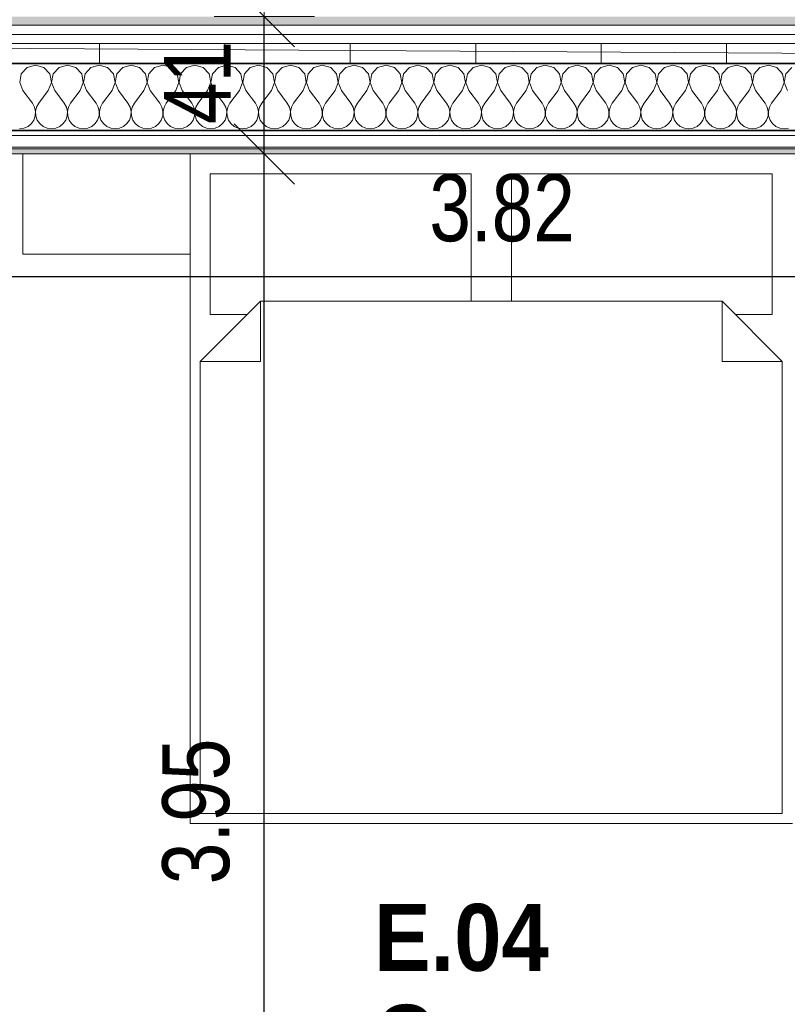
# Model space of a CAD drawing. Header units: metres. Extents: x -7.1 to 26.5, y -14.7 to 18.1.
# Tile 48 of 182: x 2.8 to 5.1, y 8.2 to 11.1. Entities that reach past the tile are written whole.
import ezdxf

# ---------------------------------------------------------------- set-up
doc = ezdxf.new("R2010")
doc.units = ezdxf.units.M
doc.header["$PDMODE"] = 65
doc.linetypes.add('AUSGEZOGEN', pattern=[0])
for name, color, linetype in [('XR$1$010 Aussenwände', 7, 'AUSGEZOGEN'), ('XR$1$010 Aussenwände Schichttrennlinien', 7, 'AUSGEZOGEN'), ('XR$1$030 Bodenaufbauten', 7, 'AUSGEZOGEN'), ('XR$1$065 Möbel Einrichtung', 7, 'AUSGEZOGEN'), ('XR$1$080 Raumdefinitionen Kontur', 7, 'AUSGEZOGEN'), ('XR$2$080 Raumdefinitionen Text_1', 7, 'AUSGEZOGEN'), ('XR$2$105 Bemassungen 100', 7, 'AUSGEZOGEN'), ('XR$3$010 Aussenwände Bauteilschraffuren', 7, 'AUSGEZOGEN'), ('XR$3$035 Decken', 7, 'AUSGEZOGEN')]:
    doc.layers.add(name, color=color, linetype=linetype)
doc.styles.add('ARIAL', font='arial.ttf')
doc.dimstyles.new('DIMSTYLE_3', dxfattribs={"dimtxt": 0.2, "dimasz": 0.3, "dimexe": 0, "dimexo": 0, "dimgap": 0.1, "dimtad": 2, "dimrnd": 0.005, "dimzin": 4, "dimdsep": 46, "dimtxsty": 'ARIAL', "dimblk1": 'ALL_ML_STRICH', "dimblk2": 'ALL_ML_STRICH', "dimsah": 1, "dimcen": 0, "dimclrd": 7, "dimclre": 7, "dimclrt": 7, "dimadec": 0, "dimazin": 0, "dimtfac": 1, "dimtdec": 0, "dimtix": 1, "dimtmove": 2, "dimatfit": 3, "dimfxl": 0, "dimtzin": 0, "dimlwd": 0, "dimlwe": 18, "dimarcsym": 0})
doc.dimstyles.new('DIMSTYLE_7', dxfattribs={"dimtxt": 0.2, "dimasz": 0.3, "dimexe": 0, "dimexo": 0, "dimgap": 0.1, "dimtad": 2, "dimdec": 1, "dimlfac": 100, "dimrnd": 0.5, "dimzin": 4, "dimdsep": 46, "dimtxsty": 'ARIAL', "dimblk1": 'ALL_ML_STRICH', "dimblk2": 'ALL_ML_STRICH', "dimsah": 1, "dimcen": 0, "dimclrd": 7, "dimclre": 7, "dimclrt": 7, "dimadec": 0, "dimazin": 0, "dimtfac": 1, "dimtdec": 0, "dimtix": 1, "dimtmove": 2, "dimatfit": 3, "dimfxl": 0, "dimtvp": 1.2, "dimtzin": 0, "dimlwd": 0, "dimlwe": 18, "dimarcsym": 0})
pattern_1 = [(0, (1500, 1500), (750, 750), [750, -750]), (90, (1500, 1500), (-750, 750), [750, -750])]

# ---------------------------------------------------------------- blocks, each defined once
blk = doc.blocks.new('ALL_ML_STRICH')
at = {"color": 0, "linetype": 'ByBlock', "lineweight": -2}
for p, q in [((0, -0.5), (0, 0.5)), ((-0.3, -0.3), (0.3, 0.3)), ((-1, 0), (0.5, 0))]:
    blk.add_line(p, q, dxfattribs=at)
blk = doc.blocks.new('*D181')
at = {"layer": 'DEFPOINTS', "color": 7, "linetype": 'AUSGEZOGEN', "lineweight": 18, "transparency": 16777216}
for p in [(6.1018, 10.397), (2.2818, 10.3675), (2.2818, 10.3675)]:
    blk.add_point(p, dxfattribs=at)
at = {"layer": 'XR$2$105 Bemassungen 100', "color": 7, "linetype": 'AUSGEZOGEN', "lineweight": -2, "transparency": 16777216}
for p, q in [((2.2818, 10.3675), (2.2818, 10.3675)), ((2.2818, 10.3675), (6.1018, 10.3675)), ((6.1018, 10.3675), (6.1018, 10.3675))]:
    blk.add_line(p, q, dxfattribs=at)
at = {"layer": 'XR$2$105 Bemassungen 100', "color": 7, "linetype": 'AUSGEZOGEN', "lineweight": 18, "transparency": 16777216, "xscale": 0.3, "yscale": 0.3, "zscale": 0.3, "rotation": 180}
blk.add_blockref('ALL_ML_STRICH', (2.2818, 10.3675), dxfattribs=at)
at = {"layer": 'XR$2$105 Bemassungen 100', "color": 7, "linetype": 'AUSGEZOGEN', "lineweight": 18, "transparency": 16777216, "xscale": 0.3, "yscale": 0.3, "zscale": 0.3}
blk.add_blockref('ALL_ML_STRICH', (6.1018, 10.3675), dxfattribs=at)
at = {"layer": 'XR$2$105 Bemassungen 100', "color": 7, "linetype": 'AUSGEZOGEN', "lineweight": 18, "transparency": 16777216, "insert": (4.2041, 10.5711), "char_height": 0.2, "width": 0.64, "attachment_point": 5, "style": 'ARIAL'}
blk.add_mtext('\\W0.80;\\A1;{\\A1;{3.82\\H0.132000;\\S^ ;}}', dxfattribs=at)
blk = doc.blocks.new('*D204')
at = {"layer": 'DEFPOINTS', "color": 7, "linetype": 'AUSGEZOGEN', "lineweight": 18, "transparency": 16777216}
for p in [(3.4932, 10.7335), (3.4818, 6.7835), (3.4932, 6.7835)]:
    blk.add_point(p, dxfattribs=at)
at = {"layer": 'XR$2$105 Bemassungen 100', "color": 7, "linetype": 'AUSGEZOGEN', "lineweight": -2, "transparency": 16777216}
for p, q in [((3.4932, 10.7335), (3.4932, 10.7335)), ((3.4932, 6.7835), (3.4932, 10.7335)), ((3.4932, 6.7835), (3.4932, 6.7835))]:
    blk.add_line(p, q, dxfattribs=at)
at = {"layer": 'XR$2$105 Bemassungen 100', "color": 7, "linetype": 'AUSGEZOGEN', "lineweight": 18, "transparency": 16777216, "xscale": 0.3, "yscale": 0.3, "zscale": 0.3}
for p, rotation in [((3.4932, 10.7335), 90), ((3.4932, 6.7835), 270)]:
    blk.add_blockref('ALL_ML_STRICH', p, dxfattribs=dict(at, rotation=rotation))
at = {"layer": 'XR$2$105 Bemassungen 100', "color": 7, "linetype": 'AUSGEZOGEN', "lineweight": 18, "transparency": 16777216, "insert": (3.2897, 8.7695), "char_height": 0.2, "width": 0.64, "attachment_point": 5, "rotation": 90, "style": 'ARIAL'}
blk.add_mtext('\\W0.80;\\A1;{\\A1;{3.95\\H0.132000;\\S^ ;}}', dxfattribs=at)
blk = doc.blocks.new('*D205')
at = {"layer": 'DEFPOINTS', "color": 7, "linetype": 'AUSGEZOGEN', "lineweight": 18, "transparency": 16777216}
for p in [(3.4932, 11.1435), (3.4932, 10.7335), (3.4932, 10.7335)]:
    blk.add_point(p, dxfattribs=at)
at = {"layer": 'XR$2$105 Bemassungen 100', "color": 7, "linetype": 'AUSGEZOGEN', "lineweight": -2, "transparency": 16777216}
for p, q in [((3.4932, 11.1435), (3.4932, 11.1435)), ((3.4932, 10.7335), (3.4932, 11.1435)), ((3.4932, 10.7335), (3.4932, 10.7335))]:
    blk.add_line(p, q, dxfattribs=at)
at = {"layer": 'XR$2$105 Bemassungen 100', "color": 7, "linetype": 'AUSGEZOGEN', "lineweight": 18, "transparency": 16777216, "xscale": 0.3, "yscale": 0.3, "zscale": 0.3}
for p, rotation in [((3.4932, 11.1435), 90), ((3.4932, 10.7335), 270)]:
    blk.add_blockref('ALL_ML_STRICH', p, dxfattribs=dict(at, rotation=rotation))
at = {"layer": 'XR$2$105 Bemassungen 100', "color": 7, "linetype": 'AUSGEZOGEN', "lineweight": 18, "transparency": 16777216, "insert": (3.2932, 10.9467), "char_height": 0.2, "width": 0.64, "attachment_point": 5, "rotation": 90, "style": 'ARIAL'}
blk.add_mtext('\\W0.80;\\A1;{\\A1;{41\\H0.132000;\\S^ ;}}', dxfattribs=at)
blk = doc.blocks.new('COMPLEXOBJECT_125')
at = {"layer": 'XR$3$010 Aussenwände Bauteilschraffuren', "color": 8, "linetype": 'AUSGEZOGEN', "lineweight": 13, "transparency": 33554687}
for p, q in [((2.8095, 10.9987), (2.7845, 10.9916)), ((2.8346, 10.9916), (2.8095, 10.9987)), ((2.9048, 10.9987), (2.8797, 10.9916)), ((2.9298, 10.9916), (2.9048, 10.9987)), ((3, 10.9987), (2.975, 10.9916)), ((3.025, 10.9916), (3, 10.9987)), ((3.0952, 10.9987), (3.0702, 10.9916)), ((3.1203, 10.9916), (3.0952, 10.9987)), ((3.1905, 10.9987), (3.1654, 10.9916)), ((3.2155, 10.9916), (3.1905, 10.9987)), ((3.2857, 10.9987), (3.2607, 10.9916)), ((3.3107, 10.9916), (3.2857, 10.9987)), ((3.381, 10.9987), (3.3559, 10.9916)), ((3.406, 10.9916), (3.381, 10.9987)), ((3.4762, 10.9987), (3.4512, 10.9916)), ((3.5012, 10.9916), (3.4762, 10.9987)), ((3.5714, 10.9987), (3.5464, 10.9916)), ((3.5965, 10.9916), (3.5714, 10.9987)), ((3.6667, 10.9987), (3.6416, 10.9916)), ((3.6917, 10.9916), (3.6667, 10.9987)), ((3.7619, 10.9987), (3.7369, 10.9916)), ((3.7869, 10.9916), (3.7619, 10.9987)), ((3.8571, 10.9987), (3.8321, 10.9916)), ((3.8822, 10.9916), (3.8571, 10.9987)), ((3.9524, 10.9987), (3.9273, 10.9916)), ((3.9774, 10.9916), (3.9524, 10.9987)), ((4.0476, 10.9987), (4.0226, 10.9916)), ((4.0727, 10.9916), (4.0476, 10.9987)), ((4.1429, 10.9987), (4.1178, 10.9916)), ((4.1679, 10.9916), (4.1429, 10.9987)), ((4.2381, 10.9987), (4.2131, 10.9916)), ((4.2631, 10.9916), (4.2381, 10.9987)), ((4.3333, 10.9987), (4.3083, 10.9916)), ((4.3584, 10.9916), (4.3333, 10.9987)), ((4.4286, 10.9987), (4.4035, 10.9916)), ((4.4536, 10.9916), (4.4286, 10.9987)), ((4.5238, 10.9987), (4.4988, 10.9916)), ((4.5488, 10.9916), (4.5238, 10.9987)), ((4.619, 10.9987), (4.594, 10.9916)), ((4.6441, 10.9916), (4.619, 10.9987)), ((4.7143, 10.9987), (4.6893, 10.9916)), ((4.7393, 10.9916), (4.7143, 10.9987)), ((4.8095, 10.9987), (4.7845, 10.9916)), ((4.8346, 10.9916), (4.8095, 10.9987)), ((4.9048, 10.9987), (4.8797, 10.9916)), ((4.9298, 10.9916), (4.9048, 10.9987)), ((5, 10.9987), (4.975, 10.9916)), ((5.025, 10.9916), (5, 10.9987)), ((2.7669, 10.9724), (2.7621, 10.9468)), ((2.7845, 10.9916), (2.7669, 10.9724)), ((2.8521, 10.9724), (2.8346, 10.9916)), ((2.857, 10.9468), (2.8521, 10.9724)), ((2.8622, 10.9724), (2.8573, 10.9468)), ((2.8797, 10.9916), (2.8622, 10.9724)), ((2.9474, 10.9724), (2.9298, 10.9916)), ((2.9522, 10.9468), (2.9474, 10.9724)), ((2.9574, 10.9724), (2.9526, 10.9468)), ((2.975, 10.9916), (2.9574, 10.9724)), ((3.0426, 10.9724), (3.025, 10.9916)), ((3.0474, 10.9468), (3.0426, 10.9724)), ((3.0526, 10.9724), (3.0478, 10.9468)), ((3.0702, 10.9916), (3.0526, 10.9724)), ((3.1378, 10.9724), (3.1203, 10.9916)), ((3.1427, 10.9468), (3.1378, 10.9724)), ((3.1479, 10.9724), (3.143, 10.9468)), ((3.1654, 10.9916), (3.1479, 10.9724)), ((3.2331, 10.9724), (3.2155, 10.9916)), ((3.2379, 10.9468), (3.2331, 10.9724)), ((3.2431, 10.9724), (3.2383, 10.9468)), ((3.2607, 10.9916), (3.2431, 10.9724)), ((3.3283, 10.9724), (3.3107, 10.9916)), ((3.3331, 10.9468), (3.3283, 10.9724)), ((3.3384, 10.9724), (3.3335, 10.9468)), ((3.3559, 10.9916), (3.3384, 10.9724)), ((3.4235, 10.9724), (3.406, 10.9916)), ((3.4284, 10.9468), (3.4235, 10.9724)), ((3.4336, 10.9724), (3.4288, 10.9468)), ((3.4512, 10.9916), (3.4336, 10.9724)), ((3.5188, 10.9724), (3.5012, 10.9916)), ((3.5236, 10.9468), (3.5188, 10.9724)), ((3.5288, 10.9724), (3.524, 10.9468)), ((3.5464, 10.9916), (3.5288, 10.9724)), ((3.614, 10.9724), (3.5965, 10.9916)), ((3.6189, 10.9468), (3.614, 10.9724)), ((3.6241, 10.9724), (3.6192, 10.9468)), ((3.6416, 10.9916), (3.6241, 10.9724)), ((3.7093, 10.9724), (3.6917, 10.9916)), ((3.7141, 10.9468), (3.7093, 10.9724)), ((3.7193, 10.9724), (3.7145, 10.9468)), ((3.7369, 10.9916), (3.7193, 10.9724)), ((3.8045, 10.9724), (3.7869, 10.9916)), ((3.8093, 10.9468), (3.8045, 10.9724)), ((3.8146, 10.9724), (3.8097, 10.9468)), ((3.8321, 10.9916), (3.8146, 10.9724)), ((3.8997, 10.9724), (3.8822, 10.9916)), ((3.9046, 10.9468), (3.8997, 10.9724)), ((3.9098, 10.9724), (3.905, 10.9468)), ((3.9273, 10.9916), (3.9098, 10.9724)), ((3.995, 10.9724), (3.9774, 10.9916)), ((3.9998, 10.9468), (3.995, 10.9724)), ((4.005, 10.9724), (4.0002, 10.9468)), ((4.0226, 10.9916), (4.005, 10.9724)), ((4.0902, 10.9724), (4.0727, 10.9916)), ((4.095, 10.9468), (4.0902, 10.9724)), ((4.1003, 10.9724), (4.0954, 10.9468)), ((4.1178, 10.9916), (4.1003, 10.9724)), ((4.1854, 10.9724), (4.1679, 10.9916)), ((4.1903, 10.9468), (4.1854, 10.9724)), ((4.1955, 10.9724), (4.1907, 10.9468)), ((4.2131, 10.9916), (4.1955, 10.9724)), ((4.2807, 10.9724), (4.2631, 10.9916)), ((4.2855, 10.9468), (4.2807, 10.9724)), ((4.2907, 10.9724), (4.2859, 10.9468)), ((4.3083, 10.9916), (4.2907, 10.9724)), ((4.3759, 10.9724), (4.3584, 10.9916)), ((4.3808, 10.9468), (4.3759, 10.9724)), ((4.386, 10.9724), (4.3811, 10.9468)), ((4.4035, 10.9916), (4.386, 10.9724)), ((4.4712, 10.9724), (4.4536, 10.9916)), ((4.476, 10.9468), (4.4712, 10.9724)), ((4.4812, 10.9724), (4.4764, 10.9468)), ((4.4988, 10.9916), (4.4812, 10.9724)), ((4.5664, 10.9724), (4.5488, 10.9916)), ((4.5712, 10.9468), (4.5664, 10.9724)), ((4.5765, 10.9724), (4.5716, 10.9468)), ((4.594, 10.9916), (4.5765, 10.9724)), ((4.6616, 10.9724), (4.6441, 10.9916)), ((4.6665, 10.9468), (4.6616, 10.9724)), ((4.6717, 10.9724), (4.6669, 10.9468)), ((4.6893, 10.9916), (4.6717, 10.9724)), ((4.7569, 10.9724), (4.7393, 10.9916)), ((4.7617, 10.9468), (4.7569, 10.9724)), ((4.7669, 10.9724), (4.7621, 10.9468)), ((4.7845, 10.9916), (4.7669, 10.9724)), ((4.8521, 10.9724), (4.8346, 10.9916)), ((4.857, 10.9468), (4.8521, 10.9724)), ((4.8622, 10.9724), (4.8573, 10.9468)), ((4.8797, 10.9916), (4.8622, 10.9724)), ((4.9474, 10.9724), (4.9298, 10.9916)), ((4.9522, 10.9468), (4.9474, 10.9724)), ((4.9574, 10.9724), (4.9526, 10.9468)), ((4.975, 10.9916), (4.9574, 10.9724)), ((5.0426, 10.9724), (5.025, 10.9916)), ((5.0474, 10.9468), (5.0426, 10.9724)), ((5.0526, 10.9724), (5.0478, 10.9468)), ((5.0702, 10.9916), (5.0526, 10.9724)), ((2.7621, 10.9468), (2.7714, 10.9226)), ((2.8476, 10.9226), (2.857, 10.9468)), ((2.8573, 10.9468), (2.8667, 10.9226)), ((2.9429, 10.9226), (2.9522, 10.9468)), ((2.9526, 10.9468), (2.9619, 10.9226)), ((3.0381, 10.9226), (3.0474, 10.9468)), ((3.0478, 10.9468), (3.0571, 10.9226)), ((3.1333, 10.9226), (3.1427, 10.9468)), ((3.143, 10.9468), (3.1524, 10.9226)), ((3.2286, 10.9226), (3.2379, 10.9468)), ((3.2383, 10.9468), (3.2476, 10.9226)), ((3.3238, 10.9226), (3.3331, 10.9468)), ((3.3335, 10.9468), (3.3429, 10.9226)), ((3.419, 10.9226), (3.4284, 10.9468)), ((3.4288, 10.9468), (3.4381, 10.9226)), ((3.5143, 10.9226), (3.5236, 10.9468)), ((3.524, 10.9468), (3.5333, 10.9226)), ((3.6095, 10.9226), (3.6189, 10.9468)), ((3.6192, 10.9468), (3.6286, 10.9226)), ((3.7048, 10.9226), (3.7141, 10.9468)), ((3.7145, 10.9468), (3.7238, 10.9226)), ((3.8, 10.9226), (3.8093, 10.9468)), ((3.8097, 10.9468), (3.819, 10.9226)), ((3.8952, 10.9226), (3.9046, 10.9468)), ((3.905, 10.9468), (3.9143, 10.9226)), ((3.9905, 10.9226), (3.9998, 10.9468)), ((4.0002, 10.9468), (4.0095, 10.9226)), ((4.0857, 10.9226), (4.095, 10.9468)), ((4.0954, 10.9468), (4.1048, 10.9226)), ((4.181, 10.9226), (4.1903, 10.9468)), ((4.1907, 10.9468), (4.2, 10.9226)), ((4.2762, 10.9226), (4.2855, 10.9468)), ((4.2859, 10.9468), (4.2952, 10.9226)), ((4.3714, 10.9226), (4.3808, 10.9468)), ((4.3811, 10.9468), (4.3905, 10.9226)), ((4.4667, 10.9226), (4.476, 10.9468)), ((4.4764, 10.9468), (4.4857, 10.9226)), ((4.5619, 10.9226), (4.5712, 10.9468)), ((4.5716, 10.9468), (4.581, 10.9226)), ((4.6571, 10.9226), (4.6665, 10.9468)), ((4.6669, 10.9468), (4.6762, 10.9226)), ((4.7524, 10.9226), (4.7617, 10.9468)), ((4.7621, 10.9468), (4.7714, 10.9226)), ((4.8476, 10.9226), (4.857, 10.9468)), ((4.8573, 10.9468), (4.8667, 10.9226)), ((4.9429, 10.9226), (4.9522, 10.9468)), ((4.9526, 10.9468), (4.9619, 10.9226)), ((5.0381, 10.9226), (5.0474, 10.9468)), ((5.0478, 10.9468), (5.0571, 10.9226)), ((2.7714, 10.9226), (2.8, 10.8845)), ((2.8476, 10.9226), (2.819, 10.8845)), ((2.8667, 10.9226), (2.8952, 10.8845)), ((2.9429, 10.9226), (2.9143, 10.8845)), ((2.9619, 10.9226), (2.9905, 10.8845)), ((3.0381, 10.9226), (3.0095, 10.8845)), ((3.0571, 10.9226), (3.0857, 10.8845)), ((3.1333, 10.9226), (3.1048, 10.8845)), ((3.1524, 10.9226), (3.181, 10.8845)), ((3.2286, 10.9226), (3.2, 10.8845)), ((3.2476, 10.9226), (3.2762, 10.8845)), ((3.3238, 10.9226), (3.2952, 10.8845)), ((3.3429, 10.9226), (3.3714, 10.8845)), ((3.419, 10.9226), (3.3905, 10.8845)), ((3.4381, 10.9226), (3.4667, 10.8845)), ((3.5143, 10.9226), (3.4857, 10.8845)), ((3.5333, 10.9226), (3.5619, 10.8845)), ((3.6095, 10.9226), (3.581, 10.8845)), ((3.6286, 10.9226), (3.6571, 10.8845)), ((3.7048, 10.9226), (3.6762, 10.8845)), ((3.7238, 10.9226), (3.7524, 10.8845)), ((3.8, 10.9226), (3.7714, 10.8845)), ((3.819, 10.9226), (3.8476, 10.8845)), ((3.8952, 10.9226), (3.8667, 10.8845)), ((3.9143, 10.9226), (3.9429, 10.8845)), ((3.9905, 10.9226), (3.9619, 10.8845)), ((4.0095, 10.9226), (4.0381, 10.8845)), ((4.0857, 10.9226), (4.0571, 10.8845)), ((4.1048, 10.9226), (4.1333, 10.8845)), ((4.181, 10.9226), (4.1524, 10.8845)), ((4.2, 10.9226), (4.2286, 10.8845)), ((4.2762, 10.9226), (4.2476, 10.8845)), ((4.2952, 10.9226), (4.3238, 10.8845)), ((4.3714, 10.9226), (4.3429, 10.8845)), ((4.3905, 10.9226), (4.419, 10.8845)), ((4.4667, 10.9226), (4.4381, 10.8845)), ((4.4857, 10.9226), (4.5143, 10.8845)), ((4.5619, 10.9226), (4.5333, 10.8845)), ((4.581, 10.9226), (4.6095, 10.8845)), ((4.6571, 10.9226), (4.6286, 10.8845)), ((4.6762, 10.9226), (4.7048, 10.8845)), ((4.7524, 10.9226), (4.7238, 10.8845)), ((4.7714, 10.9226), (4.8, 10.8845)), ((4.8476, 10.9226), (4.819, 10.8845)), ((4.8667, 10.9226), (4.8952, 10.8845)), ((4.9429, 10.9226), (4.9143, 10.8845)), ((4.9619, 10.9226), (4.9905, 10.8845)), ((5.0381, 10.9226), (5.0095, 10.8845)), ((2.8064, 10.873), (2.8, 10.8845)), ((2.819, 10.8845), (2.8127, 10.873)), ((2.9016, 10.873), (2.8952, 10.8845)), ((2.9143, 10.8845), (2.9079, 10.873)), ((2.9968, 10.873), (2.9905, 10.8845)), ((3.0095, 10.8845), (3.0032, 10.873)), ((3.0921, 10.873), (3.0857, 10.8845)), ((3.1048, 10.8845), (3.0984, 10.873)), ((3.1873, 10.873), (3.181, 10.8845)), ((3.2, 10.8845), (3.1936, 10.873)), ((3.2825, 10.873), (3.2762, 10.8845)), ((3.2952, 10.8845), (3.2889, 10.873)), ((3.3778, 10.873), (3.3714, 10.8845)), ((3.3905, 10.8845), (3.3841, 10.873)), ((3.473, 10.873), (3.4667, 10.8845)), ((3.4857, 10.8845), (3.4794, 10.873)), ((3.5683, 10.873), (3.5619, 10.8845)), ((3.581, 10.8845), (3.5746, 10.873)), ((3.6635, 10.873), (3.6571, 10.8845)), ((3.6762, 10.8845), (3.6698, 10.873)), ((3.7587, 10.873), (3.7524, 10.8845)), ((3.7714, 10.8845), (3.7651, 10.873)), ((3.854, 10.873), (3.8476, 10.8845)), ((3.8667, 10.8845), (3.8603, 10.873)), ((3.9492, 10.873), (3.9429, 10.8845)), ((3.9619, 10.8845), (3.9555, 10.873)), ((4.0445, 10.873), (4.0381, 10.8845)), ((4.0571, 10.8845), (4.0508, 10.873)), ((4.1397, 10.873), (4.1333, 10.8845)), ((4.1524, 10.8845), (4.146, 10.873)), ((4.2349, 10.873), (4.2286, 10.8845)), ((4.2476, 10.8845), (4.2413, 10.873)), ((4.3302, 10.873), (4.3238, 10.8845)), ((4.3429, 10.8845), (4.3365, 10.873)), ((4.4254, 10.873), (4.419, 10.8845)), ((4.4381, 10.8845), (4.4317, 10.873)), ((4.5206, 10.873), (4.5143, 10.8845)), ((4.5333, 10.8845), (4.527, 10.873)), ((4.6159, 10.873), (4.6095, 10.8845)), ((4.6286, 10.8845), (4.6222, 10.873)), ((4.7111, 10.873), (4.7048, 10.8845)), ((4.7238, 10.8845), (4.7175, 10.873)), ((4.8064, 10.873), (4.8, 10.8845)), ((4.819, 10.8845), (4.8127, 10.873)), ((4.9016, 10.873), (4.8952, 10.8845)), ((4.9143, 10.8845), (4.9079, 10.873)), ((4.9968, 10.873), (4.9905, 10.8845)), ((5.0095, 10.8845), (5.0032, 10.873)), ((2.8093, 10.8602), (2.8064, 10.873)), ((2.8087, 10.847), (2.8093, 10.8602)), ((2.8127, 10.873), (2.8097, 10.8602)), ((2.8097, 10.8602), (2.8104, 10.847)), ((2.9046, 10.8602), (2.9016, 10.873)), ((2.9039, 10.847), (2.9046, 10.8602)), ((2.9079, 10.873), (2.905, 10.8602)), ((2.905, 10.8602), (2.9056, 10.847)), ((2.9998, 10.8602), (2.9968, 10.873)), ((2.9992, 10.847), (2.9998, 10.8602)), ((3.0032, 10.873), (3.0002, 10.8602)), ((3.0002, 10.8602), (3.0008, 10.847)), ((3.095, 10.8602), (3.0921, 10.873)), ((3.0944, 10.847), (3.095, 10.8602)), ((3.0984, 10.873), (3.0954, 10.8602)), ((3.0954, 10.8602), (3.0961, 10.847)), ((3.1903, 10.8602), (3.1873, 10.873)), ((3.1896, 10.847), (3.1903, 10.8602)), ((3.1936, 10.873), (3.1907, 10.8602)), ((3.1907, 10.8602), (3.1913, 10.847)), ((3.2855, 10.8602), (3.2825, 10.873)), ((3.2849, 10.847), (3.2855, 10.8602)), ((3.2889, 10.873), (3.2859, 10.8602)), ((3.2859, 10.8602), (3.2865, 10.847)), ((3.3808, 10.8602), (3.3778, 10.873)), ((3.3801, 10.847), (3.3808, 10.8602)), ((3.3841, 10.873), (3.3811, 10.8602)), ((3.3811, 10.8602), (3.3818, 10.847)), ((3.476, 10.8602), (3.473, 10.873)), ((3.4754, 10.847), (3.476, 10.8602)), ((3.4794, 10.873), (3.4764, 10.8602)), ((3.4764, 10.8602), (3.477, 10.847)), ((3.5712, 10.8602), (3.5683, 10.873)), ((3.5706, 10.847), (3.5712, 10.8602)), ((3.5746, 10.873), (3.5716, 10.8602)), ((3.5716, 10.8602), (3.5723, 10.847)), ((3.6665, 10.8602), (3.6635, 10.873)), ((3.6658, 10.847), (3.6665, 10.8602)), ((3.6698, 10.873), (3.6669, 10.8602)), ((3.6669, 10.8602), (3.6675, 10.847)), ((3.7617, 10.8602), (3.7587, 10.873)), ((3.7611, 10.847), (3.7617, 10.8602)), ((3.7651, 10.873), (3.7621, 10.8602)), ((3.7621, 10.8602), (3.7627, 10.847)), ((3.857, 10.8602), (3.854, 10.873)), ((3.8563, 10.847), (3.857, 10.8602)), ((3.8603, 10.873), (3.8573, 10.8602)), ((3.8573, 10.8602), (3.858, 10.847)), ((3.9522, 10.8602), (3.9492, 10.873)), ((3.9516, 10.847), (3.9522, 10.8602)), ((3.9555, 10.873), (3.9526, 10.8602)), ((3.9526, 10.8602), (3.9532, 10.847)), ((4.0474, 10.8602), (4.0445, 10.873)), ((4.0468, 10.847), (4.0474, 10.8602)), ((4.0508, 10.873), (4.0478, 10.8602)), ((4.0478, 10.8602), (4.0484, 10.847)), ((4.1427, 10.8602), (4.1397, 10.873)), ((4.142, 10.847), (4.1427, 10.8602)), ((4.146, 10.873), (4.143, 10.8602)), ((4.143, 10.8602), (4.1437, 10.847)), ((4.2379, 10.8602), (4.2349, 10.873)), ((4.2373, 10.847), (4.2379, 10.8602)), ((4.2413, 10.873), (4.2383, 10.8602)), ((4.2383, 10.8602), (4.2389, 10.847)), ((4.3331, 10.8602), (4.3302, 10.873)), ((4.3325, 10.847), (4.3331, 10.8602)), ((4.3365, 10.873), (4.3335, 10.8602)), ((4.3335, 10.8602), (4.3342, 10.847)), ((4.4284, 10.8602), (4.4254, 10.873)), ((4.4277, 10.847), (4.4284, 10.8602)), ((4.4317, 10.873), (4.4288, 10.8602)), ((4.4288, 10.8602), (4.4294, 10.847)), ((4.5236, 10.8602), (4.5206, 10.873)), ((4.523, 10.847), (4.5236, 10.8602)), ((4.527, 10.873), (4.524, 10.8602)), ((4.524, 10.8602), (4.5246, 10.847)), ((4.6189, 10.8602), (4.6159, 10.873)), ((4.6182, 10.847), (4.6189, 10.8602)), ((4.6222, 10.873), (4.6192, 10.8602)), ((4.6192, 10.8602), (4.6199, 10.847)), ((4.7141, 10.8602), (4.7111, 10.873)), ((4.7135, 10.847), (4.7141, 10.8602)), ((4.7175, 10.873), (4.7145, 10.8602)), ((4.7145, 10.8602), (4.7151, 10.847)), ((4.8093, 10.8602), (4.8064, 10.873)), ((4.8087, 10.847), (4.8093, 10.8602)), ((4.8127, 10.873), (4.8097, 10.8602)), ((4.8097, 10.8602), (4.8104, 10.847)), ((4.9046, 10.8602), (4.9016, 10.873)), ((4.9039, 10.847), (4.9046, 10.8602)), ((4.9079, 10.873), (4.905, 10.8602)), ((4.905, 10.8602), (4.9056, 10.847)), ((4.9998, 10.8602), (4.9968, 10.873)), ((4.9992, 10.847), (4.9998, 10.8602)), ((5.0032, 10.873), (5.0002, 10.8602)), ((5.0002, 10.8602), (5.0008, 10.847)), ((2.7869, 10.8154), (2.7971, 10.8238)), ((2.7971, 10.8238), (2.8045, 10.8346)), ((2.8045, 10.8346), (2.8087, 10.847)), ((2.8104, 10.847), (2.8146, 10.8346)), ((2.8146, 10.8346), (2.822, 10.8238)), ((2.822, 10.8238), (2.8321, 10.8154)), ((2.8822, 10.8154), (2.8923, 10.8238)), ((2.8923, 10.8238), (2.8997, 10.8346)), ((2.8997, 10.8346), (2.9039, 10.847)), ((2.9056, 10.847), (2.9098, 10.8346)), ((2.9098, 10.8346), (2.9172, 10.8238)), ((2.9172, 10.8238), (2.9273, 10.8154)), ((2.9774, 10.8154), (2.9875, 10.8238)), ((2.9875, 10.8238), (2.995, 10.8346)), ((2.995, 10.8346), (2.9992, 10.847)), ((3.0008, 10.847), (3.005, 10.8346)), ((3.005, 10.8346), (3.0125, 10.8238)), ((3.0125, 10.8238), (3.0226, 10.8154)), ((3.0727, 10.8154), (3.0828, 10.8238)), ((3.0828, 10.8238), (3.0902, 10.8346)), ((3.0902, 10.8346), (3.0944, 10.847)), ((3.0961, 10.847), (3.1003, 10.8346)), ((3.1003, 10.8346), (3.1077, 10.8238)), ((3.1077, 10.8238), (3.1178, 10.8154)), ((3.1679, 10.8154), (3.178, 10.8238)), ((3.178, 10.8238), (3.1854, 10.8346)), ((3.1854, 10.8346), (3.1896, 10.847)), ((3.1913, 10.847), (3.1955, 10.8346)), ((3.1955, 10.8346), (3.2029, 10.8238)), ((3.2029, 10.8238), (3.2131, 10.8154)), ((3.2631, 10.8154), (3.2732, 10.8238)), ((3.2732, 10.8238), (3.2807, 10.8346)), ((3.2807, 10.8346), (3.2849, 10.847)), ((3.2865, 10.847), (3.2907, 10.8346)), ((3.2907, 10.8346), (3.2982, 10.8238)), ((3.2982, 10.8238), (3.3083, 10.8154)), ((3.3584, 10.8154), (3.3685, 10.8238)), ((3.3685, 10.8238), (3.3759, 10.8346)), ((3.3759, 10.8346), (3.3801, 10.847)), ((3.3818, 10.847), (3.386, 10.8346)), ((3.386, 10.8346), (3.3934, 10.8238)), ((3.3934, 10.8238), (3.4035, 10.8154)), ((3.4536, 10.8154), (3.4637, 10.8238)), ((3.4637, 10.8238), (3.4712, 10.8346)), ((3.4712, 10.8346), (3.4754, 10.847)), ((3.477, 10.847), (3.4812, 10.8346)), ((3.4812, 10.8346), (3.4887, 10.8238)), ((3.4887, 10.8238), (3.4988, 10.8154)), ((3.5488, 10.8154), (3.559, 10.8238)), ((3.559, 10.8238), (3.5664, 10.8346)), ((3.5664, 10.8346), (3.5706, 10.847)), ((3.5723, 10.847), (3.5765, 10.8346)), ((3.5765, 10.8346), (3.5839, 10.8238)), ((3.5839, 10.8238), (3.594, 10.8154)), ((3.6441, 10.8154), (3.6542, 10.8238)), ((3.6542, 10.8238), (3.6616, 10.8346)), ((3.6616, 10.8346), (3.6658, 10.847)), ((3.6675, 10.847), (3.6717, 10.8346)), ((3.6717, 10.8346), (3.6791, 10.8238)), ((3.6791, 10.8238), (3.6893, 10.8154)), ((3.7393, 10.8154), (3.7494, 10.8238)), ((3.7494, 10.8238), (3.7569, 10.8346)), ((3.7569, 10.8346), (3.7611, 10.847)), ((3.7627, 10.847), (3.7669, 10.8346)), ((3.7669, 10.8346), (3.7744, 10.8238)), ((3.7744, 10.8238), (3.7845, 10.8154)), ((3.8346, 10.8154), (3.8447, 10.8238)), ((3.8447, 10.8238), (3.8521, 10.8346)), ((3.8521, 10.8346), (3.8563, 10.847)), ((3.858, 10.847), (3.8622, 10.8346)), ((3.8622, 10.8346), (3.8696, 10.8238)), ((3.8696, 10.8238), (3.8797, 10.8154)), ((3.9298, 10.8154), (3.9399, 10.8238)), ((3.9399, 10.8238), (3.9474, 10.8346)), ((3.9474, 10.8346), (3.9516, 10.847)), ((3.9532, 10.847), (3.9574, 10.8346)), ((3.9574, 10.8346), (3.9648, 10.8238)), ((3.9648, 10.8238), (3.975, 10.8154)), ((4.025, 10.8154), (4.0352, 10.8238)), ((4.0352, 10.8238), (4.0426, 10.8346)), ((4.0426, 10.8346), (4.0468, 10.847)), ((4.0484, 10.847), (4.0526, 10.8346)), ((4.0526, 10.8346), (4.0601, 10.8238)), ((4.0601, 10.8238), (4.0702, 10.8154)), ((4.1203, 10.8154), (4.1304, 10.8238)), ((4.1304, 10.8238), (4.1378, 10.8346)), ((4.1378, 10.8346), (4.142, 10.847)), ((4.1437, 10.847), (4.1479, 10.8346)), ((4.1479, 10.8346), (4.1553, 10.8238)), ((4.1553, 10.8238), (4.1654, 10.8154)), ((4.2155, 10.8154), (4.2256, 10.8238)), ((4.2256, 10.8238), (4.2331, 10.8346)), ((4.2331, 10.8346), (4.2373, 10.847)), ((4.2389, 10.847), (4.2431, 10.8346)), ((4.2431, 10.8346), (4.2506, 10.8238)), ((4.2506, 10.8238), (4.2607, 10.8154)), ((4.3107, 10.8154), (4.3209, 10.8238)), ((4.3209, 10.8238), (4.3283, 10.8346)), ((4.3283, 10.8346), (4.3325, 10.847)), ((4.3342, 10.847), (4.3384, 10.8346)), ((4.3384, 10.8346), (4.3458, 10.8238)), ((4.3458, 10.8238), (4.3559, 10.8154)), ((4.406, 10.8154), (4.4161, 10.8238)), ((4.4161, 10.8238), (4.4235, 10.8346)), ((4.4235, 10.8346), (4.4277, 10.847)), ((4.4294, 10.847), (4.4336, 10.8346)), ((4.4336, 10.8346), (4.441, 10.8238)), ((4.441, 10.8238), (4.4512, 10.8154)), ((4.5012, 10.8154), (4.5113, 10.8238)), ((4.5113, 10.8238), (4.5188, 10.8346)), ((4.5188, 10.8346), (4.523, 10.847)), ((4.5246, 10.847), (4.5288, 10.8346)), ((4.5288, 10.8346), (4.5363, 10.8238)), ((4.5363, 10.8238), (4.5464, 10.8154)), ((4.5965, 10.8154), (4.6066, 10.8238)), ((4.6066, 10.8238), (4.614, 10.8346)), ((4.614, 10.8346), (4.6182, 10.847)), ((4.6199, 10.847), (4.6241, 10.8346)), ((4.6241, 10.8346), (4.6315, 10.8238)), ((4.6315, 10.8238), (4.6416, 10.8154)), ((4.6917, 10.8154), (4.7018, 10.8238)), ((4.7018, 10.8238), (4.7093, 10.8346)), ((4.7093, 10.8346), (4.7135, 10.847)), ((4.7151, 10.847), (4.7193, 10.8346)), ((4.7193, 10.8346), (4.7268, 10.8238)), ((4.7268, 10.8238), (4.7369, 10.8154)), ((4.7869, 10.8154), (4.7971, 10.8238)), ((4.7971, 10.8238), (4.8045, 10.8346)), ((4.8045, 10.8346), (4.8087, 10.847)), ((4.8104, 10.847), (4.8146, 10.8346)), ((4.8146, 10.8346), (4.822, 10.8238)), ((4.822, 10.8238), (4.8321, 10.8154)), ((4.8822, 10.8154), (4.8923, 10.8238)), ((4.8923, 10.8238), (4.8997, 10.8346)), ((4.8997, 10.8346), (4.9039, 10.847)), ((4.9056, 10.847), (4.9098, 10.8346)), ((4.9098, 10.8346), (4.9172, 10.8238)), ((4.9172, 10.8238), (4.9273, 10.8154)), ((4.9774, 10.8154), (4.9875, 10.8238)), ((4.9875, 10.8238), (4.995, 10.8346)), ((4.995, 10.8346), (4.9992, 10.847)), ((5.0008, 10.847), (5.005, 10.8346)), ((5.005, 10.8346), (5.0125, 10.8238)), ((5.0125, 10.8238), (5.0226, 10.8154)), ((2.7619, 10.8083), (2.7749, 10.8101)), ((2.7749, 10.8101), (2.7869, 10.8154)), ((2.8321, 10.8154), (2.8441, 10.8101)), ((2.8441, 10.8101), (2.8571, 10.8083)), ((2.8571, 10.8083), (2.8702, 10.8101)), ((2.8702, 10.8101), (2.8822, 10.8154)), ((2.9273, 10.8154), (2.9394, 10.8101)), ((2.9394, 10.8101), (2.9524, 10.8083)), ((2.9524, 10.8083), (2.9654, 10.8101)), ((2.9654, 10.8101), (2.9774, 10.8154)), ((3.0226, 10.8154), (3.0346, 10.8101)), ((3.0346, 10.8101), (3.0476, 10.8083)), ((3.0476, 10.8083), (3.0606, 10.8101)), ((3.0606, 10.8101), (3.0727, 10.8154)), ((3.1178, 10.8154), (3.1298, 10.8101)), ((3.1298, 10.8101), (3.1429, 10.8083)), ((3.1429, 10.8083), (3.1559, 10.8101)), ((3.1559, 10.8101), (3.1679, 10.8154)), ((3.2131, 10.8154), (3.2251, 10.8101)), ((3.2251, 10.8101), (3.2381, 10.8083)), ((3.2381, 10.8083), (3.2511, 10.8101)), ((3.2511, 10.8101), (3.2631, 10.8154)), ((3.3083, 10.8154), (3.3203, 10.8101)), ((3.3203, 10.8101), (3.3333, 10.8083)), ((3.3333, 10.8083), (3.3463, 10.8101)), ((3.3463, 10.8101), (3.3584, 10.8154)), ((3.4035, 10.8154), (3.4156, 10.8101)), ((3.4156, 10.8101), (3.4286, 10.8083)), ((3.4286, 10.8083), (3.4416, 10.8101)), ((3.4416, 10.8101), (3.4536, 10.8154)), ((3.4988, 10.8154), (3.5108, 10.8101)), ((3.5108, 10.8101), (3.5238, 10.8083)), ((3.5238, 10.8083), (3.5368, 10.8101)), ((3.5368, 10.8101), (3.5488, 10.8154)), ((3.594, 10.8154), (3.606, 10.8101)), ((3.606, 10.8101), (3.619, 10.8083)), ((3.619, 10.8083), (3.6321, 10.8101)), ((3.6321, 10.8101), (3.6441, 10.8154)), ((3.6893, 10.8154), (3.7013, 10.8101)), ((3.7013, 10.8101), (3.7143, 10.8083)), ((3.7143, 10.8083), (3.7273, 10.8101)), ((3.7273, 10.8101), (3.7393, 10.8154)), ((3.7845, 10.8154), (3.7965, 10.8101)), ((3.7965, 10.8101), (3.8095, 10.8083)), ((3.8095, 10.8083), (3.8225, 10.8101)), ((3.8225, 10.8101), (3.8346, 10.8154)), ((3.8797, 10.8154), (3.8917, 10.8101)), ((3.8917, 10.8101), (3.9048, 10.8083)), ((3.9048, 10.8083), (3.9178, 10.8101)), ((3.9178, 10.8101), (3.9298, 10.8154)), ((3.975, 10.8154), (3.987, 10.8101)), ((3.987, 10.8101), (4, 10.8083)), ((4, 10.8083), (4.013, 10.8101)), ((4.013, 10.8101), (4.025, 10.8154)), ((4.0702, 10.8154), (4.0822, 10.8101)), ((4.0822, 10.8101), (4.0952, 10.8083)), ((4.0952, 10.8083), (4.1083, 10.8101)), ((4.1083, 10.8101), (4.1203, 10.8154)), ((4.1654, 10.8154), (4.1775, 10.8101)), ((4.1775, 10.8101), (4.1905, 10.8083)), ((4.1905, 10.8083), (4.2035, 10.8101)), ((4.2035, 10.8101), (4.2155, 10.8154)), ((4.2607, 10.8154), (4.2727, 10.8101)), ((4.2727, 10.8101), (4.2857, 10.8083)), ((4.2857, 10.8083), (4.2987, 10.8101)), ((4.2987, 10.8101), (4.3107, 10.8154)), ((4.3559, 10.8154), (4.3679, 10.8101)), ((4.3679, 10.8101), (4.381, 10.8083)), ((4.381, 10.8083), (4.394, 10.8101)), ((4.394, 10.8101), (4.406, 10.8154)), ((4.4512, 10.8154), (4.4632, 10.8101)), ((4.4632, 10.8101), (4.4762, 10.8083)), ((4.4762, 10.8083), (4.4892, 10.8101)), ((4.4892, 10.8101), (4.5012, 10.8154)), ((4.5464, 10.8154), (4.5584, 10.8101)), ((4.5584, 10.8101), (4.5714, 10.8083)), ((4.5714, 10.8083), (4.5844, 10.8101)), ((4.5844, 10.8101), (4.5965, 10.8154)), ((4.6416, 10.8154), (4.6537, 10.8101)), ((4.6537, 10.8101), (4.6667, 10.8083)), ((4.6667, 10.8083), (4.6797, 10.8101)), ((4.6797, 10.8101), (4.6917, 10.8154)), ((4.7369, 10.8154), (4.7489, 10.8101)), ((4.7489, 10.8101), (4.7619, 10.8083)), ((4.7619, 10.8083), (4.7749, 10.8101)), ((4.7749, 10.8101), (4.7869, 10.8154)), ((4.8321, 10.8154), (4.8441, 10.8101)), ((4.8441, 10.8101), (4.8571, 10.8083)), ((4.8571, 10.8083), (4.8702, 10.8101)), ((4.8702, 10.8101), (4.8822, 10.8154)), ((4.9273, 10.8154), (4.9394, 10.8101)), ((4.9394, 10.8101), (4.9524, 10.8083)), ((4.9524, 10.8083), (4.9654, 10.8101)), ((4.9654, 10.8101), (4.9774, 10.8154)), ((5.0226, 10.8154), (5.0346, 10.8101)), ((5.0346, 10.8101), (5.0476, 10.8083)), ((5.0476, 10.8083), (5.0606, 10.8101))]:
    blk.add_line(p, q, dxfattribs=at)

msp = doc.modelspace()

# ---------------------------------------------------------------- hatches: boundary and pattern name
at = {"layer": 'XR$3$010 Aussenwände Bauteilschraffuren', "linetype": 'AUSGEZOGEN', "lineweight": 13, "true_color": 0xa79e8b, "transparency": 33554687}
msp.add_hatch(color=253, dxfattribs=at).paths.add_polyline_path([(1.8978, 11.1175), (6.9258, 11.1175), (6.9258, 11.1435), (1.8978, 11.1435)])
at = {"layer": 'XR$3$010 Aussenwände Bauteilschraffuren', "linetype": 'AUSGEZOGEN', "lineweight": 13, "transparency": 33554687}
h = msp.add_hatch(dxfattribs=at)
h.set_pattern_fill('MUSTER', color=8, scale=750, style=0, pattern_type=2)
h.set_pattern_definition(pattern_1)
h.paths.add_polyline_path([(1.9248, 11.0905), (6.9058, 11.0905), (6.9058, 11.1175), (1.9248, 11.1175)], flags=0)
h = msp.add_hatch(dxfattribs=at)
h.set_pattern_fill('MUSTER', color=32, scale=0.1875, style=0, pattern_type=2)
h.set_pattern_definition([(0, (0.375, 0.375), (0.1875, 0.1875), [0.1875, -0.1875]), (90, (0.375, 0.375), (-0.1875, 0.1875), [0.1875, -0.1875])])
h.paths.add_polyline_path([(2.0118, 11.0035), (6.8618, 11.0035), (6.8618, 11.0635), (2.0118, 11.0635)], flags=0)
h = msp.add_hatch(dxfattribs=at)
h.set_pattern_fill('MUSTER', color=8, scale=750, style=0, pattern_type=2)
h.set_pattern_definition(pattern_1)
h.paths.add_polyline_path([(2.2268, 10.7885), (6.1168, 10.7885), (6.1168, 10.8035), (2.2268, 10.8035)], flags=0)
at = {"layer": 'XR$3$010 Aussenwände Bauteilschraffuren', "linetype": 'AUSGEZOGEN', "lineweight": 13, "true_color": 0x202020, "transparency": 33554687}
msp.add_hatch(color=250, dxfattribs=at).paths.add_polyline_path([(2.2818, 10.7335), (6.1018, 10.7335), (6.1018, 10.7485), (2.2818, 10.7485)])

# ---------------------------------------------------------------- linework, layer by layer
at = {"layer": 'XR$1$010 Aussenwände', "color": 7, "linetype": 'AUSGEZOGEN', "lineweight": 18, "transparency": 33554687}
msp.add_line((2.2818, 10.7335), (6.1018, 10.7335), dxfattribs=at)
at = {"layer": 'XR$1$010 Aussenwände Schichttrennlinien', "color": 7, "linetype": 'AUSGEZOGEN', "lineweight": 18, "transparency": 33554687}
for p, q in [((6.9058, 11.1175), (1.9248, 11.1175)), ((6.9058, 11.0905), (1.9518, 11.0905)), ((6.8618, 11.0635), (2.0118, 11.0635)), ((2.2668, 10.7885), (6.1168, 10.7885)), ((2.2818, 10.7485), (6.1168, 10.7485))]:
    msp.add_line(p, q, dxfattribs=at)
at = {"layer": 'XR$1$010 Aussenwände Schichttrennlinien', "color": 7, "linetype": 'AUSGEZOGEN', "lineweight": 35, "transparency": 33554687}
for p, q in [((6.1168, 11.0035), (2.2118, 11.0035)), ((6.1168, 10.8035), (2.2268, 10.8035))]:
    msp.add_line(p, q, dxfattribs=at)
at = {"layer": 'XR$1$030 Bodenaufbauten', "color": 254, "linetype": 'AUSGEZOGEN', "lineweight": 13, "transparency": 33554687}
msp.add_lwpolyline([(2.2618, -3.7865), (22.6418, -3.7865), (22.6418, 10.7535), (14.8918, 10.7535), (14.8918, 6.0735), (10.0118, 6.0735), (10.0118, 8.0099), (10.0118, 10.7535), (2.2618, 10.7535), (2.2618, -3.7865)], close=True, dxfattribs=at)
at = {"layer": 'XR$1$065 Möbel Einrichtung', "color": 8, "linetype": 'AUSGEZOGEN', "lineweight": 13, "transparency": 33554687}
for p, q in [((2.7718, 10.4335), (2.7718, 10.7335)), ((2.7718, 10.7335), (3.2718, 10.7335)), ((3.2718, 8.7335), (3.2718, 10.7335)), ((3.2718, 10.7335), (5.0718, 10.7335)), ((3.2718, 10.7335), (3.2718, 10.4335)), ((3.2718, 10.4335), (2.7718, 10.4335)), ((3.3018, 10.1135), (3.4818, 10.2935)), ((3.4818, 10.2935), (4.1718, 10.2935)), ((3.4818, 10.2935), (3.4818, 10.1135)), ((4.1718, 10.2935), (4.8618, 10.2935)), ((4.8618, 10.2935), (5.0418, 10.1135)), ((4.8618, 10.2935), (4.8618, 10.1135)), ((3.3018, 8.7635), (3.3018, 10.1135)), ((3.3018, 10.1135), (3.4818, 10.1135)), ((5.0418, 10.1135), (4.8618, 10.1135)), ((5.0418, 10.1135), (5.0418, 8.7635)), ((4.1718, 8.7635), (3.3018, 8.7635)), ((5.0418, 8.7635), (4.1718, 8.7635)), ((5.0718, 8.7335), (3.2718, 8.7335))]:
    msp.add_line(p, q, dxfattribs=at)
for points in [[(3.4818, 10.2935), (3.4418, 10.2535), (3.3318, 10.2535), (3.3318, 10.6735), (4.1118, 10.6735), (4.1118, 10.2935), (3.4818, 10.2935)], [(4.2318, 10.2935), (4.2318, 10.6735), (5.0118, 10.6735), (5.0118, 10.2535), (4.9018, 10.2535), (4.8618, 10.2935), (4.2318, 10.2935)]]:
    msp.add_lwpolyline(points, close=True, dxfattribs=at)
at = {"layer": 'XR$1$080 Raumdefinitionen Kontur', "color": 8, "linetype": 'AUSGEZOGEN', "lineweight": 13, "transparency": 33554687}
msp.add_lwpolyline([(2.2818, 10.7335), (2.2818, 6.7835), (6.1018, 6.7835), (6.1018, 10.7335), (2.2818, 10.7335)], close=True, dxfattribs=at)
at = {"layer": 'XR$3$035 Decken', "color": 7, "linetype": 'AUSGEZOGEN', "lineweight": 18, "transparency": 33554687}
msp.add_lwpolyline([(10.0118, 11.0035), (1.9918, 11.0535), (1.9918, -3.9165), (1.9918, -6.6565), (22.9418, -6.6565), (22.9418, 11.0535), (14.8918, 11.0535), (14.8918, 6.2735), (13.4518, 6.2735), (11.4518, 6.2735), (10.0118, 6.2735), (10.0118, 11.0035)], close=True, dxfattribs=at)

# ---------------------------------------------------------------- block references
at = {"layer": 'XR$3$010 Aussenwände Bauteilschraffuren', "color": 8, "linetype": 'AUSGEZOGEN', "lineweight": 13, "transparency": 33554687}
msp.add_blockref('COMPLEXOBJECT_125', (0, 0), dxfattribs=at)

# ---------------------------------------------------------------- texts
at = {"layer": 'XR$2$080 Raumdefinitionen Text_1', "color": 7, "linetype": 'AUSGEZOGEN', "transparency": 33554687, "insert": (3.821, 8.4933), "char_height": 0.2, "width": 1.782687, "attachment_point": 1, "line_spacing_factor": 0.903614, "style": 'ARIAL'}
msp.add_mtext('\\A1;{\\fArial|b1|i0|c162|p34;\\W0.90909;E.04}\\P{\\fArial|b1|i0|c162|p34;\\W0.90909;Camera}\\P{\\W0.90909;SUP: 15.09 m\\H0.6x;\\S2^ ;}', dxfattribs=at)

# ---------------------------------------------------------------- dimensions: what is measured, and where the dimension line sits
at = {"layer": 'XR$2$105 Bemassungen 100', "color": 7, "linetype": 'AUSGEZOGEN', "lineweight": 18, "transparency": 33554687}
for base, p1, p2, dimstyle, picture, middle in [((3.4932, 11.1435), (3.4932, 10.7335), (3.4932, 11.1435), 'DIMSTYLE_7', '*D205', (3.2932, 10.9467)), ((3.4932, 10.7335), (3.4932, 6.7835), (3.4932, 10.7335), 'DIMSTYLE_3', '*D204', (3.2897, 8.7695))]:
    dim = msp.add_linear_dim(base=base, p1=p1, p2=p2, angle=90, dimstyle=dimstyle, override={"dimpost": '<>', "dimclrd": 7, "dimclre": 7, "dimclrt": 7, "dimlwd": 0, "dimlwe": 18}, dxfattribs=at)
    dim.commit()
    dim.dimension.update_dxf_attribs({"geometry": picture, "text_midpoint": middle, "dimtype": 160})
dim = msp.add_linear_dim(base=(6.1018, 10.3675), p1=(2.2818, 10.3675), p2=(6.1018, 10.3675), dimstyle='DIMSTYLE_3', override={"dimpost": '<>', "dimclrd": 7, "dimclre": 7, "dimclrt": 7, "dimlwd": 0, "dimlwe": 18}, dxfattribs=at)
dim.commit()
dim.dimension.update_dxf_attribs({"geometry": '*D181', "text_midpoint": (4.2041, 10.5711), "dimtype": 160})

doc.saveas('drawing.dxf')
